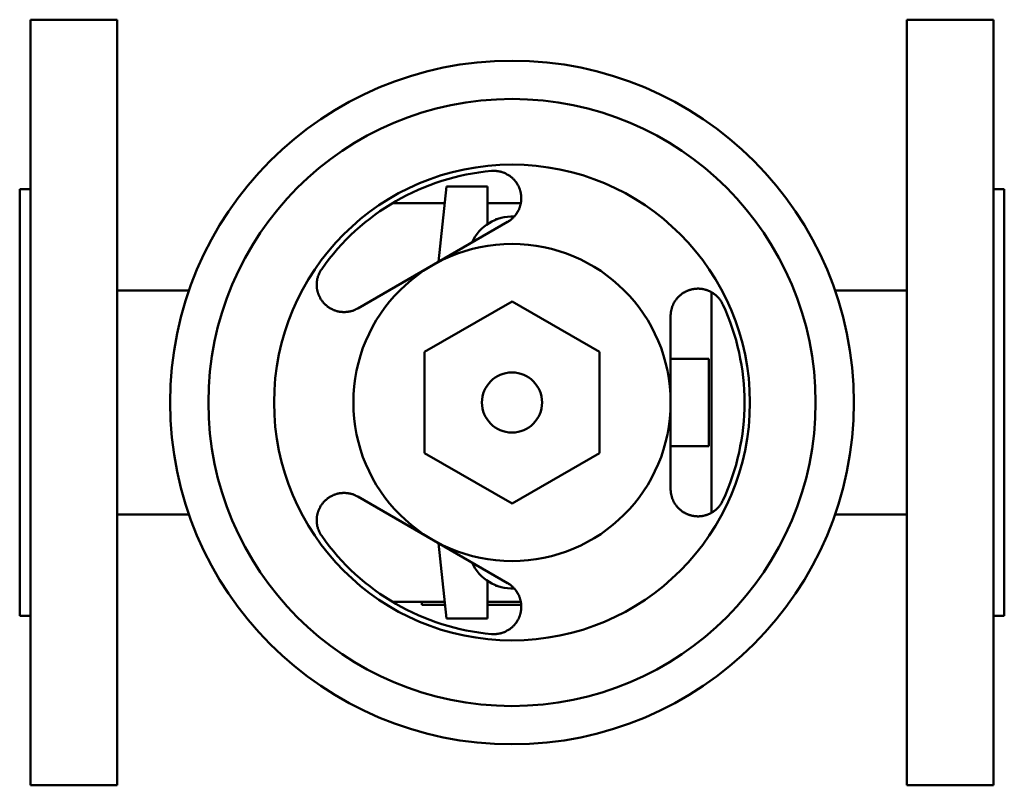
# Model space of a CAD drawing. Header units: millimetres. Extents: x 0 to 180, y -70 to 70.
import ezdxf

# ---------------------------------------------------------------- set-up
doc = ezdxf.new("R2010")
doc.units = ezdxf.units.MM
doc.layers.add('AM_0', color=7, linetype='Continuous', lineweight=30)

msp = doc.modelspace()

# ---------------------------------------------------------------- linework, layer by layer
at = {"layer": 'AM_0', "color": 7, "linetype": 'Continuous', "lineweight": 50}
for p, q in [((17.8, 70), (2, 70)), ((2, 70), (2, -70)), ((17.8, -70), (17.8, 70)), ((178, 70), (162.2, 70)), ((162.2, -70), (162.2, 70)), ((178, -70), (178, 70)), ((2, 39), (0, 39)), ((0, -39), (0, 39)), ((76.58, 25.74), (78, 39.5)), ((78, 39.5), (85.5, 39.5)), ((85.5, 39.5), (85.5, 32.61)), ((180, 39), (178, 39)), ((180, 39), (180, -39)), ((77.69, 36.46), (68.15, 36.46)), ((91.62, 36.46), (85.5, 36.46)), ((89.2, 33.02), (61.8, 17.21)), ((83.5, 29.75), (89.54, 33.24)), ((87, 33.42), (87, 33.5)), ((87, 33.5), (87.22, 33.5)), ((83.5, 29.73), (83.5, 29.75)), ((30.96, 20.5), (17.8, 20.5)), ((126.46, -20.17), (126.46, 20.17)), ((162.2, 20.5), (149.04, 20.5)), ((90, 18.48), (74, 9.24)), ((106, 9.24), (90, 18.48)), ((119, -15.82), (119, 15.82)), ((74, 9.24), (74, -9.24)), ((106, -9.24), (106, 9.24)), ((119.01, 8), (126, 8)), ((126, 8), (126, -8)), ((119.01, -8), (126, -8)), ((74, -9.24), (90, -18.48)), ((90, -18.48), (106, -9.24)), ((61.8, -17.21), (89.2, -33.02)), ((17.8, -20.5), (30.96, -20.5)), ((149.04, -20.5), (162.2, -20.5)), ((78, -39.5), (76.58, -25.74)), ((83.5, -29.75), (83.5, -29.73)), ((89.54, -33.24), (83.5, -29.75)), ((85.5, -32.61), (85.5, -39.5)), ((87, -33.5), (87, -33.42)), ((87, -33.5), (87.22, -33.5)), ((68.15, -36.46), (77.69, -36.46)), ((73.5, -37), (73.5, -36.46)), ((77.74, -37), (73.5, -37)), ((85.5, -36.46), (91.62, -36.46)), ((91.69, -37), (85.5, -37)), ((0, -39), (2, -39)), ((85.5, -39.5), (78, -39.5)), ((178, -39), (180, -39)), ((2, -70), (17.8, -70)), ((162.2, -70), (178, -70))]:
    msp.add_line(p, q, dxfattribs=at)
for points in [[(86.26, 42.34), (86.33, 42.34), (86.48, 42.35), (86.63, 42.35), (86.7, 42.35), (86.78, 42.35), (86.93, 42.35), (87.08, 42.34), (87.22, 42.33), (87.37, 42.31), (87.52, 42.29), (87.59, 42.27), (87.66, 42.26), (87.81, 42.23), (87.95, 42.2), (88.09, 42.16), (88.23, 42.11), (88.37, 42.07), (88.43, 42.04), (88.5, 42.02), (88.63, 41.97), (88.76, 41.91), (88.83, 41.88), (88.89, 41.85), (89.02, 41.78), (89.14, 41.72), (89.2, 41.68), (89.26, 41.65), (89.38, 41.58), (89.49, 41.5), (89.6, 41.43), (89.71, 41.35), (89.81, 41.27), (89.86, 41.23), (89.91, 41.19), (90.01, 41.1), (90.1, 41.02), (90.19, 40.93), (90.28, 40.85), (90.36, 40.76), (90.4, 40.71), (90.45, 40.67), (90.53, 40.57), (90.6, 40.48), (90.68, 40.38), (90.75, 40.29), (90.82, 40.19), (90.86, 40.14), (90.89, 40.08), (90.95, 39.98), (91.02, 39.88), (91.08, 39.77), (91.13, 39.67), (91.19, 39.56), (91.21, 39.51), (91.24, 39.45), (91.29, 39.34), (91.33, 39.23), (91.38, 39.12), (91.42, 39.01), (91.45, 38.9), (91.47, 38.84), (91.49, 38.79), (91.52, 38.68), (91.55, 38.56), (91.57, 38.51), (91.58, 38.45), (91.6, 38.34), (91.62, 38.23), (91.63, 38.17), (91.64, 38.11), (91.66, 38), (91.67, 37.89), (91.68, 37.78), (91.69, 37.67), (91.7, 37.56), (91.7, 37.5), (91.7, 37.45), (91.7, 37.34), (91.7, 37.23), (91.69, 37.13), (91.69, 37.02), (91.68, 36.91), (91.68, 36.86), (91.67, 36.8), (91.66, 36.69), (91.64, 36.58), (91.62, 36.47), (91.6, 36.36), (91.58, 36.25), (91.56, 36.2), (91.55, 36.14), (91.52, 36.03), (91.49, 35.92), (91.46, 35.81), (91.42, 35.7), (91.38, 35.59), (91.36, 35.53), (91.34, 35.48), (91.29, 35.37), (91.24, 35.26), (91.19, 35.16), (91.14, 35.05), (91.08, 34.94), (91.05, 34.89), (91.02, 34.84), (90.96, 34.74), (90.89, 34.63), (90.86, 34.58), (90.83, 34.53), (90.76, 34.43), (90.69, 34.34), (90.65, 34.29), (90.61, 34.24), (90.53, 34.14), (90.45, 34.05), (90.37, 33.96), (90.29, 33.87), (90.2, 33.78), (90.15, 33.74), (90.11, 33.7), (90.02, 33.61), (89.92, 33.53), (89.82, 33.45), (89.72, 33.37), (89.61, 33.29), (89.55, 33.25), (89.5, 33.21), (89.38, 33.13), (89.26, 33.06), (89.2, 33.02)], [(61.8, 17.21), (61.74, 17.17), (61.62, 17.1), (61.49, 17.04), (61.43, 17.01), (61.37, 16.98), (61.24, 16.93), (61.12, 16.88), (61, 16.83), (60.88, 16.79), (60.76, 16.75), (60.7, 16.74), (60.64, 16.72), (60.52, 16.69), (60.4, 16.66), (60.28, 16.63), (60.16, 16.61), (60.04, 16.59), (59.98, 16.58), (59.92, 16.57), (59.8, 16.56), (59.68, 16.55), (59.62, 16.55), (59.56, 16.54), (59.44, 16.54), (59.32, 16.54), (59.26, 16.54), (59.2, 16.54), (59.08, 16.54), (58.96, 16.55), (58.84, 16.56), (58.72, 16.57), (58.61, 16.58), (58.55, 16.59), (58.49, 16.6), (58.37, 16.62), (58.26, 16.64), (58.15, 16.67), (58.04, 16.7), (57.92, 16.73), (57.87, 16.74), (57.82, 16.76), (57.71, 16.8), (57.6, 16.83), (57.5, 16.87), (57.39, 16.91), (57.29, 16.96), (57.24, 16.98), (57.19, 17), (57.1, 17.05), (57, 17.1), (56.91, 17.15), (56.81, 17.2), (56.72, 17.25), (56.67, 17.28), (56.63, 17.31), (56.53, 17.37), (56.44, 17.43), (56.35, 17.5), (56.26, 17.57), (56.17, 17.64), (56.13, 17.67), (56.08, 17.71), (56, 17.78), (55.91, 17.86), (55.87, 17.9), (55.83, 17.94), (55.74, 18.02), (55.66, 18.1), (55.62, 18.15), (55.58, 18.19), (55.51, 18.28), (55.43, 18.37), (55.36, 18.46), (55.28, 18.56), (55.21, 18.65), (55.18, 18.7), (55.15, 18.75), (55.08, 18.85), (55.02, 18.95), (54.96, 19.06), (54.9, 19.16), (54.84, 19.27), (54.81, 19.33), (54.79, 19.38), (54.74, 19.49), (54.69, 19.6), (54.64, 19.72), (54.6, 19.83), (54.56, 19.95), (54.54, 20.01), (54.52, 20.06), (54.49, 20.18), (54.45, 20.3), (54.43, 20.42), (54.4, 20.54), (54.38, 20.67), (54.36, 20.73), (54.35, 20.8), (54.34, 20.93), (54.32, 21.06), (54.31, 21.19), (54.3, 21.33), (54.3, 21.46), (54.3, 21.53), (54.3, 21.6), (54.3, 21.74), (54.31, 21.88), (54.32, 21.95), (54.32, 22.02), (54.34, 22.17), (54.36, 22.31), (54.37, 22.38), (54.38, 22.45), (54.41, 22.59), (54.45, 22.73), (54.48, 22.87), (54.52, 23.02), (54.57, 23.16), (54.59, 23.22), (54.62, 23.29), (54.67, 23.43), (54.73, 23.57), (54.79, 23.7), (54.86, 23.84), (54.93, 23.97), (54.97, 24.03), (55.01, 24.1), (55.08, 24.22), (55.16, 24.35), (55.21, 24.41)], [(119, 15.82), (119, 15.89), (119, 16.03), (119.01, 16.17), (119.02, 16.24), (119.02, 16.3), (119.04, 16.44), (119.06, 16.57), (119.08, 16.7), (119.1, 16.82), (119.13, 16.94), (119.14, 17), (119.16, 17.06), (119.19, 17.18), (119.22, 17.3), (119.26, 17.42), (119.3, 17.53), (119.35, 17.65), (119.37, 17.7), (119.39, 17.76), (119.44, 17.87), (119.49, 17.98), (119.52, 18.04), (119.55, 18.09), (119.6, 18.2), (119.66, 18.3), (119.69, 18.36), (119.72, 18.41), (119.79, 18.51), (119.85, 18.61), (119.92, 18.71), (119.99, 18.8), (120.06, 18.9), (120.1, 18.94), (120.13, 18.99), (120.21, 19.08), (120.28, 19.17), (120.36, 19.25), (120.44, 19.33), (120.52, 19.41), (120.57, 19.45), (120.61, 19.49), (120.69, 19.57), (120.78, 19.64), (120.86, 19.71), (120.95, 19.78), (121.04, 19.85), (121.08, 19.88), (121.13, 19.91), (121.21, 19.97), (121.3, 20.03), (121.39, 20.09), (121.49, 20.14), (121.58, 20.2), (121.63, 20.22), (121.68, 20.25), (121.78, 20.3), (121.88, 20.35), (121.98, 20.39), (122.08, 20.44), (122.19, 20.48), (122.24, 20.5), (122.29, 20.52), (122.4, 20.56), (122.51, 20.59), (122.57, 20.61), (122.62, 20.63), (122.73, 20.66), (122.85, 20.68), (122.9, 20.7), (122.96, 20.71), (123.08, 20.73), (123.19, 20.75), (123.31, 20.77), (123.43, 20.79), (123.55, 20.8), (123.61, 20.8), (123.67, 20.81), (123.79, 20.81), (123.91, 20.82), (124.03, 20.82), (124.15, 20.82), (124.27, 20.81), (124.33, 20.81), (124.39, 20.8), (124.51, 20.79), (124.63, 20.78), (124.75, 20.76), (124.88, 20.74), (125, 20.72), (125.06, 20.71), (125.12, 20.69), (125.24, 20.66), (125.35, 20.63), (125.47, 20.6), (125.59, 20.56), (125.71, 20.52), (125.77, 20.49), (125.83, 20.47), (125.95, 20.42), (126.08, 20.37), (126.2, 20.31), (126.32, 20.25), (126.44, 20.18), (126.5, 20.15), (126.56, 20.12), (126.68, 20.04), (126.79, 19.97), (126.85, 19.93), (126.91, 19.88), (127.03, 19.8), (127.14, 19.71), (127.19, 19.67), (127.25, 19.62), (127.36, 19.52), (127.46, 19.42), (127.57, 19.32), (127.67, 19.22), (127.77, 19.11), (127.82, 19.05), (127.86, 18.99), (127.96, 18.88), (128.04, 18.76), (128.13, 18.64), (128.21, 18.51), (128.29, 18.39), (128.33, 18.32), (128.36, 18.26), (128.44, 18.13), (128.5, 18), (128.53, 17.93)], [(128.53, -17.93), (128.5, -18), (128.44, -18.13), (128.36, -18.26), (128.33, -18.32), (128.29, -18.39), (128.21, -18.51), (128.13, -18.64), (128.04, -18.76), (127.96, -18.88), (127.86, -18.99), (127.82, -19.05), (127.77, -19.11), (127.67, -19.22), (127.57, -19.32), (127.46, -19.42), (127.36, -19.52), (127.25, -19.62), (127.19, -19.67), (127.14, -19.71), (127.03, -19.8), (126.91, -19.88), (126.85, -19.93), (126.79, -19.97), (126.68, -20.04), (126.56, -20.12), (126.5, -20.15), (126.44, -20.18), (126.32, -20.25), (126.2, -20.31), (126.08, -20.37), (125.95, -20.42), (125.83, -20.47), (125.77, -20.49), (125.71, -20.52), (125.59, -20.56), (125.47, -20.6), (125.35, -20.63), (125.24, -20.66), (125.12, -20.69), (125.06, -20.71), (125, -20.72), (124.88, -20.74), (124.75, -20.76), (124.63, -20.78), (124.51, -20.79), (124.39, -20.8), (124.33, -20.81), (124.27, -20.81), (124.15, -20.82), (124.03, -20.82), (123.91, -20.82), (123.79, -20.81), (123.67, -20.81), (123.61, -20.8), (123.55, -20.8), (123.43, -20.79), (123.31, -20.77), (123.19, -20.75), (123.08, -20.73), (122.96, -20.71), (122.9, -20.7), (122.85, -20.68), (122.73, -20.66), (122.62, -20.63), (122.57, -20.61), (122.51, -20.59), (122.4, -20.56), (122.29, -20.52), (122.24, -20.5), (122.19, -20.48), (122.08, -20.44), (121.98, -20.39), (121.88, -20.35), (121.78, -20.3), (121.68, -20.25), (121.63, -20.22), (121.58, -20.2), (121.49, -20.14), (121.39, -20.09), (121.3, -20.03), (121.21, -19.97), (121.13, -19.91), (121.08, -19.88), (121.04, -19.85), (120.95, -19.78), (120.86, -19.71), (120.78, -19.64), (120.69, -19.57), (120.61, -19.49), (120.57, -19.45), (120.52, -19.41), (120.44, -19.33), (120.36, -19.25), (120.28, -19.17), (120.21, -19.08), (120.13, -18.99), (120.1, -18.94), (120.06, -18.9), (119.99, -18.8), (119.92, -18.71), (119.85, -18.61), (119.79, -18.51), (119.72, -18.41), (119.69, -18.36), (119.66, -18.3), (119.6, -18.2), (119.55, -18.09), (119.52, -18.04), (119.49, -17.98), (119.44, -17.87), (119.39, -17.76), (119.37, -17.7), (119.35, -17.65), (119.3, -17.53), (119.26, -17.42), (119.22, -17.3), (119.19, -17.18), (119.16, -17.06), (119.14, -17), (119.13, -16.94), (119.1, -16.82), (119.08, -16.7), (119.06, -16.57), (119.04, -16.44), (119.02, -16.3), (119.02, -16.24), (119.01, -16.17), (119, -16.03), (119, -15.89), (119, -15.82)], [(55.21, -24.41), (55.16, -24.35), (55.08, -24.22), (55.01, -24.1), (54.97, -24.03), (54.93, -23.97), (54.86, -23.84), (54.79, -23.7), (54.73, -23.57), (54.67, -23.43), (54.62, -23.29), (54.59, -23.22), (54.57, -23.16), (54.52, -23.02), (54.48, -22.87), (54.45, -22.73), (54.41, -22.59), (54.38, -22.45), (54.37, -22.38), (54.36, -22.31), (54.34, -22.17), (54.32, -22.02), (54.32, -21.95), (54.31, -21.88), (54.3, -21.74), (54.3, -21.6), (54.3, -21.53), (54.3, -21.46), (54.3, -21.33), (54.31, -21.19), (54.32, -21.06), (54.34, -20.93), (54.35, -20.8), (54.36, -20.73), (54.38, -20.67), (54.4, -20.54), (54.43, -20.42), (54.45, -20.3), (54.49, -20.18), (54.52, -20.06), (54.54, -20.01), (54.56, -19.95), (54.6, -19.83), (54.64, -19.72), (54.69, -19.6), (54.74, -19.49), (54.79, -19.38), (54.81, -19.33), (54.84, -19.27), (54.9, -19.16), (54.96, -19.06), (55.02, -18.95), (55.08, -18.85), (55.15, -18.75), (55.18, -18.7), (55.21, -18.65), (55.28, -18.56), (55.36, -18.46), (55.43, -18.37), (55.51, -18.28), (55.58, -18.19), (55.62, -18.15), (55.66, -18.1), (55.74, -18.02), (55.83, -17.94), (55.87, -17.9), (55.91, -17.86), (56, -17.78), (56.08, -17.71), (56.13, -17.67), (56.17, -17.64), (56.26, -17.57), (56.35, -17.5), (56.44, -17.43), (56.53, -17.37), (56.63, -17.31), (56.67, -17.28), (56.72, -17.25), (56.81, -17.2), (56.91, -17.15), (57, -17.1), (57.1, -17.05), (57.19, -17), (57.24, -16.98), (57.29, -16.96), (57.39, -16.91), (57.5, -16.87), (57.6, -16.83), (57.71, -16.8), (57.82, -16.76), (57.87, -16.74), (57.92, -16.73), (58.04, -16.7), (58.15, -16.67), (58.26, -16.64), (58.37, -16.62), (58.49, -16.6), (58.55, -16.59), (58.61, -16.58), (58.72, -16.57), (58.84, -16.56), (58.96, -16.55), (59.08, -16.54), (59.2, -16.54), (59.26, -16.54), (59.32, -16.54), (59.44, -16.54), (59.56, -16.54), (59.62, -16.55), (59.68, -16.55), (59.8, -16.56), (59.92, -16.57), (59.98, -16.58), (60.04, -16.59), (60.16, -16.61), (60.28, -16.63), (60.4, -16.66), (60.52, -16.69), (60.64, -16.72), (60.7, -16.74), (60.76, -16.75), (60.88, -16.79), (61, -16.83), (61.12, -16.88), (61.24, -16.93), (61.37, -16.98), (61.43, -17.01), (61.49, -17.04), (61.62, -17.1), (61.74, -17.17), (61.8, -17.21)], [(89.2, -33.02), (89.26, -33.06), (89.38, -33.13), (89.5, -33.21), (89.55, -33.25), (89.61, -33.29), (89.72, -33.37), (89.82, -33.45), (89.92, -33.53), (90.02, -33.61), (90.11, -33.7), (90.15, -33.74), (90.2, -33.78), (90.29, -33.87), (90.37, -33.96), (90.45, -34.05), (90.53, -34.14), (90.61, -34.24), (90.65, -34.29), (90.69, -34.34), (90.76, -34.43), (90.83, -34.53), (90.86, -34.58), (90.89, -34.63), (90.96, -34.74), (91.02, -34.84), (91.05, -34.89), (91.08, -34.94), (91.14, -35.05), (91.19, -35.16), (91.24, -35.26), (91.29, -35.37), (91.34, -35.48), (91.36, -35.53), (91.38, -35.59), (91.42, -35.7), (91.46, -35.81), (91.49, -35.92), (91.52, -36.03), (91.55, -36.14), (91.56, -36.2), (91.58, -36.25), (91.6, -36.36), (91.62, -36.47), (91.64, -36.58), (91.66, -36.69), (91.67, -36.8), (91.68, -36.86), (91.68, -36.91), (91.69, -37.02), (91.69, -37.13), (91.7, -37.23), (91.7, -37.34), (91.7, -37.45), (91.7, -37.5), (91.7, -37.56), (91.69, -37.67), (91.68, -37.78), (91.67, -37.89), (91.66, -38), (91.64, -38.11), (91.63, -38.17), (91.62, -38.23), (91.6, -38.34), (91.58, -38.45), (91.57, -38.51), (91.55, -38.56), (91.52, -38.68), (91.49, -38.79), (91.47, -38.84), (91.45, -38.9), (91.42, -39.01), (91.38, -39.12), (91.33, -39.23), (91.29, -39.34), (91.24, -39.45), (91.21, -39.51), (91.19, -39.56), (91.13, -39.67), (91.08, -39.77), (91.02, -39.88), (90.95, -39.98), (90.89, -40.08), (90.86, -40.14), (90.82, -40.19), (90.75, -40.29), (90.68, -40.38), (90.6, -40.48), (90.53, -40.57), (90.45, -40.67), (90.4, -40.71), (90.36, -40.76), (90.28, -40.85), (90.19, -40.93), (90.1, -41.02), (90.01, -41.1), (89.91, -41.19), (89.86, -41.23), (89.81, -41.27), (89.71, -41.35), (89.6, -41.43), (89.49, -41.5), (89.38, -41.58), (89.26, -41.65), (89.2, -41.68), (89.14, -41.72), (89.02, -41.78), (88.89, -41.85), (88.83, -41.88), (88.76, -41.91), (88.63, -41.97), (88.5, -42.02), (88.43, -42.04), (88.37, -42.07), (88.23, -42.11), (88.09, -42.16), (87.95, -42.2), (87.81, -42.23), (87.66, -42.26), (87.59, -42.27), (87.52, -42.29), (87.37, -42.31), (87.22, -42.33), (87.08, -42.34), (86.93, -42.35), (86.78, -42.35), (86.7, -42.35), (86.63, -42.35), (86.48, -42.35), (86.33, -42.34), (86.26, -42.34)]]:
    msp.add_lwpolyline(points, dxfattribs=at)
for radius in [62.5, 55.5, 43.5, 29, 5.5]:
    msp.add_circle((90, 0), radius, dxfattribs=at)
for centre, radius, start, end in [((90, 0), 42.5, 95.0487, 144.9513), ((90, 26), 8, 87.1443, 155.8633), ((90, 0), 42.5, 335.0487, 24.9513), ((90, 0), 42.5, 215.0487, 264.9513), ((90, -26), 8, 204.1367, 272.8557)]:
    msp.add_arc(centre, radius, start, end, dxfattribs=at)

doc.saveas('drawing.dxf')
